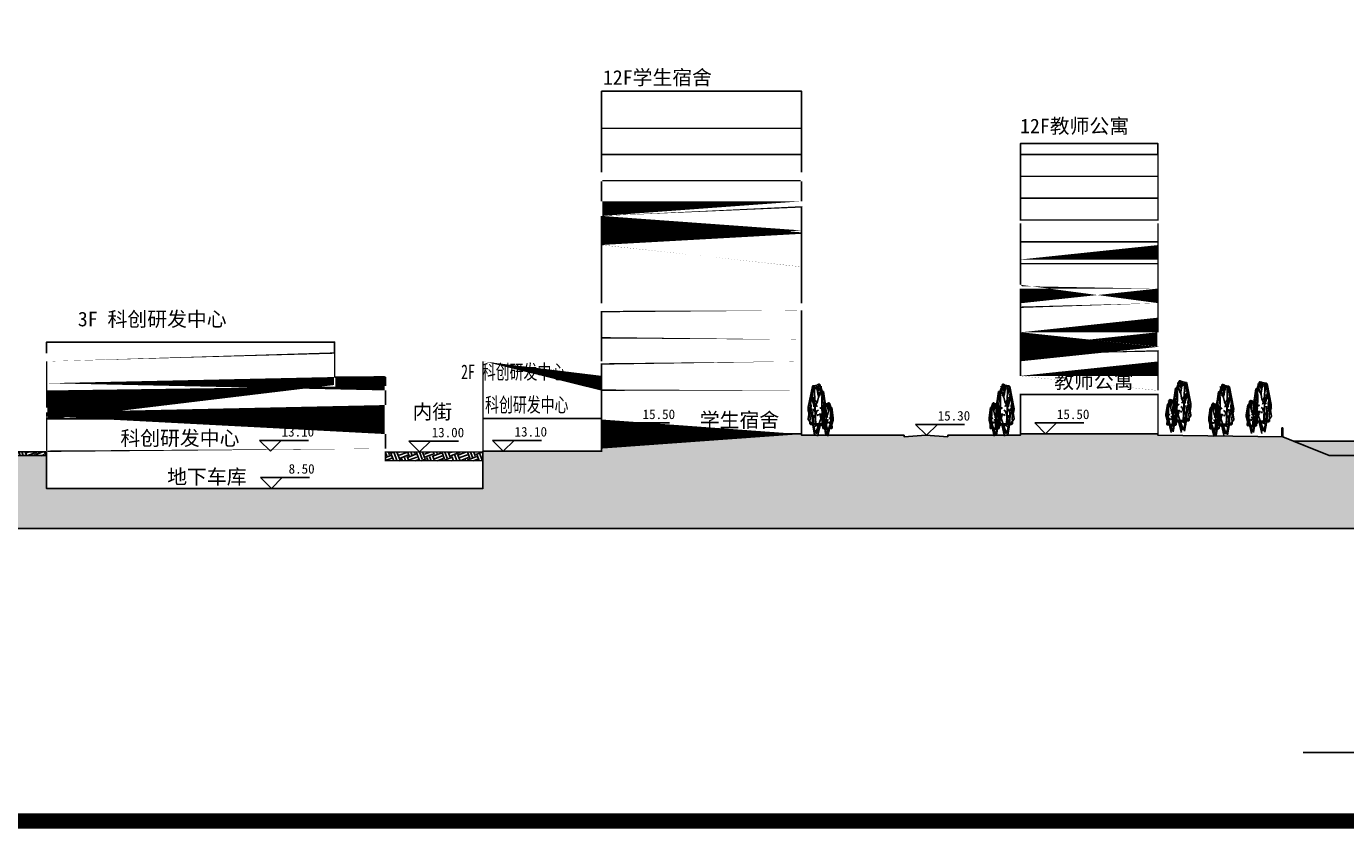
# Model space of a CAD drawing. Header units: millimetres. Extents: x 38389465 to 38395088, y 2473666 to 2480744.
# Tile 187 of 256: x 38390529 to 38390710, y 2479348 to 2479458. Entities that reach past the tile are written whole.
import ezdxf

# ---------------------------------------------------------------- set-up
doc = ezdxf.new("R2010")
doc.units = ezdxf.units.MM
doc.header["$LTSCALE"] = 2
doc.layers.get('0').update_dxf_attribs({"linetype": 'CONTINUOUS', "lineweight": 9})
for name, color, linetype in [('00-图框', 7, 'CONTINUOUS'), ('DIM_ELEV', 3, 'CONTINUOUS'), ('PUB_HATCH', 8, 'CONTINUOUS'), ('PUB_TEXT', 7, 'CONTINUOUS'), ('PUB_TITLE', 4, 'CONTINUOUS'), ('w-树01', 116, 'CONTINUOUS'), ('w-环境-水体', 156, 'CONTINUOUS'), ('建筑', 31, 'CONTINUOUS')]:
    doc.layers.add(name, color=color, linetype=linetype)
doc.styles.add('-黑体', font='simhei.ttf', dxfattribs={"width": 0.8})
doc.styles.add('zz-0', font='arial.ttf')
doc.styles.add('黑体', font='simhei.ttf', dxfattribs={"height": 3.5})

# ---------------------------------------------------------------- blocks, each defined once
blk = doc.blocks.new('A$C69596FC1')
at = {"layer": 'PUB_TITLE'}
blk.add_line((999.9998970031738, 999.9998109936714), (117899.9998965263, 999.9998109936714), dxfattribs=at)
at = {"layer": 'PUB_TITLE', "const_width": 139.9999999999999}
blk.add_lwpolyline([(999.9998970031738, 83099.99981099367), (117899.9998965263, 83099.99981099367), (117899.9998965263, 999.9998109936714), (999.9998970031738, 999.9998109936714), (999.9998970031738, 83099.99981099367)], dxfattribs=at)
blk = doc.blocks.new('A$C4F134FB3')
at = {"linetype": 'Continuous'}
for p, q in [((-0.4777372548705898, 5.255888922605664), (-1.026047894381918, 1.858905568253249)), ((-0.5667966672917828, 5.302585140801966), (-0.998693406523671, 3.100978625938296)), ((-0.2773958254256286, 3.283003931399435), (-0.6010242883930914, 4.300272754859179)), ((-0.5210363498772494, 4.410897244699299), (-0.496761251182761, 4.413742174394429)), ((0, 5.456260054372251), (-0.4932780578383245, 5.374034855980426)), ((-0.261984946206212, 5.302128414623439), (-0.4777372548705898, 5.255888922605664)), ((-0.4777372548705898, 4.993865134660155), (-0.2928067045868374, 4.269446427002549)), ((-0.4716131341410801, 5.051733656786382), (-0.3906961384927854, 5.061216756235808)), ((-0.3328766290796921, 5.005487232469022), (-0.2519596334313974, 5.014970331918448)), ((-0.2928067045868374, 3.406309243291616), (-0.3236284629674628, 5.178823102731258)), ((-0.317461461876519, 5.144226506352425), (-0.2365444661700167, 5.153709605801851)), ((-0.2928067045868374, 4.269446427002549), (-0.2928067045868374, 3.406309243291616)), ((-0.194140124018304, 5.25213483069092), (-0.1132231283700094, 5.261617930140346)), ((-0.178724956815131, 5.051733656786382), (-0.09780796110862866, 5.061216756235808)), ((-0.1356571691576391, 5.289579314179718), (-0.1113820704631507, 5.292424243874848)), ((0.04623263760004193, 4.331099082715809), (-0.1232870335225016, 5.379194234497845)), ((-0.1048268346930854, 5.243332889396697), (-0.080551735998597, 5.246177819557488)), ((-0.08941166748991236, 5.289579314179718), (-0.06513656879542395, 5.292424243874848)), ((-0.08623395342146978, 5.390874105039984), (-0.005316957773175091, 5.40035720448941)), ((-0.05540361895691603, 5.067149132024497), (0.02551337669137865, 5.076632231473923)), ((0.1424443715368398, 5.540293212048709), (-0.04623263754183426, 5.471673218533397)), ((-0.04316616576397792, 5.412903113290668), (-0.01889106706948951, 5.415748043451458)), ((-0.02457328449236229, 5.221303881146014), (0.0563437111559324, 5.23078698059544)), ((-0.01233583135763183, 5.120009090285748), (0.01193926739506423, 5.122854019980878)), ((0.01541087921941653, 4.901386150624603), (0.1232870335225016, 5.440846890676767)), ((0.07705439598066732, 4.176967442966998), (0.01541087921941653, 4.901386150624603)), ((0.02167221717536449, 5.221303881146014), (0.1025892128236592, 5.23078698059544)), ((0.02167221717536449, 5.159641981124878), (0.1025892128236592, 5.169125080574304)), ((0.05250255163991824, 5.452536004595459), (0.1334195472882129, 5.462019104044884)), ((0.05250255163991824, 5.159641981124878), (0.1334195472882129, 5.169125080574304)), ((0.06474000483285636, 4.672960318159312), (0.08901510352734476, 4.675805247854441)), ((0.06791771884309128, 5.236719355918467), (0.1488347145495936, 5.246202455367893)), ((0.07705439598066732, 4.146141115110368), (0.3698611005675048, 4.978451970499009)), ((0.0801551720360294, 4.827115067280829), (0.1044302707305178, 4.829959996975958)), ((0.08333288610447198, 4.866747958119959), (0.1642498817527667, 4.876231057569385)), ((0.09874805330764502, 5.329212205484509), (0.1796650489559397, 5.338695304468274)), ((0.09874805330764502, 5.313796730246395), (0.1796650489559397, 5.323279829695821)), ((0.1141632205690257, 4.990071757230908), (0.1950802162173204, 4.999554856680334)), ((0.1264006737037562, 5.197086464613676), (0.1506757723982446, 5.199931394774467)), ((0.1880613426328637, 5.197086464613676), (0.2123364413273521, 5.199931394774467)), ((0.2188916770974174, 5.320410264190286), (0.2431667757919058, 5.323255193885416)), ((0.2188916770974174, 5.289579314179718), (0.2431667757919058, 5.292424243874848)), ((0.22206939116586, 5.097980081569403), (0.3029863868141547, 5.107463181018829)), ((0.2343068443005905, 4.349235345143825), (0.2585819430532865, 4.352080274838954)), ((0.237484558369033, 4.990071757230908), (0.3184015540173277, 4.999554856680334)), ((0.2528997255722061, 4.604684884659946), (0.3338167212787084, 4.614167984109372)), ((0.308217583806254, 5.286715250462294), (0.2605188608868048, 5.477538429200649)), ((0.2651371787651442, 5.027516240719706), (0.2894122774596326, 5.030361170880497)), ((0.2651371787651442, 4.487974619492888), (0.2894122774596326, 4.490819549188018)), ((0.2959675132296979, 5.320410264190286), (0.3202426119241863, 5.323255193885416)), ((0.2991452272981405, 4.866747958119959), (0.3800622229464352, 4.876231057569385)), ((0.416093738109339, 5.0092782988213), (0.308217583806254, 5.286715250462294)), ((0.3113826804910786, 5.243332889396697), (0.3356577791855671, 5.246177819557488)), ((0.3145603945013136, 4.558438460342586), (0.3954773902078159, 4.567921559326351)), ((0.3299755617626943, 4.681762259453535), (0.410892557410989, 4.691245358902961)), ((0.3453907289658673, 4.681762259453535), (0.426307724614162, 4.691245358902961)), ((0.3916362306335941, 4.74342415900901), (0.4725532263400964, 4.752907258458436)), ((0.4038736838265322, 4.380066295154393), (0.4281487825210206, 4.382911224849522)), ((0.4070513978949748, 4.543022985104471), (0.4879683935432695, 4.552506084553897)), ((0.5153182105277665, 4.731408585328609), (0.416093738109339, 5.0092782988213)), ((0.4192888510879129, 5.274163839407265), (0.4435639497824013, 5.277008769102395)), ((0.4192888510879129, 4.349235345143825), (0.4435639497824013, 4.352080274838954)), ((0.4315046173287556, 4.115314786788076), (0.5195137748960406, 4.6874591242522)), ((0.4378817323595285, 4.774255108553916), (0.5187987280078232, 4.783738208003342)), ((0.4469154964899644, 3.344656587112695), (0.6318460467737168, 4.408164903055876)), ((0.4687120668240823, 4.589269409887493), (0.549629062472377, 4.598752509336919)), ((0.4687120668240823, 4.512192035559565), (0.549629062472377, 4.521675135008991)), ((0.6318460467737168, 4.762667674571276), (0.4931481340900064, 4.793494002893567)), ((0.4995424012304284, 4.650931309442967), (0.5804593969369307, 4.660414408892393)), ((0.4995424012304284, 4.265544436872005), (0.5804593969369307, 4.275027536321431)), ((0.5303727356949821, 4.49677656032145), (0.6112897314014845, 4.506259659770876)), ((0.5580253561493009, 4.534221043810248), (0.5823004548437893, 4.537065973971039)), ((0.588855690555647, 4.426312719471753), (0.6131307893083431, 4.429157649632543)), ((0.6042708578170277, 4.518805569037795), (0.6285459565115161, 4.521650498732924)), ((0.8815642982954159, 3.056006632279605), (0.6318460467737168, 4.762667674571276)), ((-0.8724074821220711, 2.847320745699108), (-0.7914904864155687, 2.856803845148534)), ((-0.724311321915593, 2.558585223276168), (-0.8167765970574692, 2.897674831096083)), ((-0.7705439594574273, 2.62023787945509), (-0.6934895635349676, 3.252177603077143)), ((-0.6934895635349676, 3.252177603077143), (-0.7397222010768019, 3.467961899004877)), ((-0.7336709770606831, 2.908982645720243), (-0.6527539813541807, 2.918465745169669)), ((-0.6874254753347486, 2.847320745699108), (-0.6065084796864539, 2.856803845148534)), ((-0.6472569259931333, 4.192380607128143), (-0.308217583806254, 3.190524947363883)), ((-0.4469154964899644, 3.452548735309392), (-0.6472569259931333, 4.099901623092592)), ((-0.5547916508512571, 2.419866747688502), (-0.462326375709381, 2.913087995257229)), ((-0.4870283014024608, 3.479355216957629), (-0.4061113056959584, 3.488838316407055)), ((-0.4716131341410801, 3.201876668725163), (-0.3906961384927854, 3.211359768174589)), ((-0.459375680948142, 4.102587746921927), (-0.4351005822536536, 4.105432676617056)), ((-0.308217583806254, 3.051806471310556), (-0.4469154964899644, 3.452548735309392)), ((-0.4099524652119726, 4.080558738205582), (-0.3290354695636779, 4.090041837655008)), ((-0.308217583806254, 3.190524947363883), (-0.2773958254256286, 3.283003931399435)), ((-0.2467244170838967, 1.083733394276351), (-0.308217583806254, 3.051806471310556)), ((-0.3020462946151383, 3.818495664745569), (-0.2211292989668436, 3.827978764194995)), ((-0.2773958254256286, 3.144285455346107), (-0.01541087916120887, 3.68374619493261)), ((-0.1918850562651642, 1.103940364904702), (-0.2773958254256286, 3.144285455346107)), ((-0.2403856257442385, 3.756833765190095), (-0.1594686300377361, 3.766316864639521)), ((-0.2095552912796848, 3.263538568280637), (-0.1286382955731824, 3.273021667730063)), ((-0.1633097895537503, 3.618094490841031), (-0.08239279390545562, 3.627577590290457)), ((-0.1170642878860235, 3.186461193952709), (-0.03614729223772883, 3.195944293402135)), ((-0.01541087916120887, 3.68374619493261), (0.07705439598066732, 4.176967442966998)), ((0.2528997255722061, 2.986060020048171), (0.3338167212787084, 2.995543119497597)), ((0.3145603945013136, 2.970644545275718), (0.3954773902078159, 2.980127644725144)), ((0.4224665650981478, 3.047721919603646), (0.5033835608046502, 3.057205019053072)), ((0.4315046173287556, 3.313830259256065), (0.4315046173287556, 4.115314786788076)), ((0.4777372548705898, 2.250321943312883), (0.4469154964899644, 3.344656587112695)), ((0.462326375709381, 2.666477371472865), (0.7551330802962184, 3.776225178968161)), ((0.4809495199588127, 2.977258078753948), (0.5052246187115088, 2.980103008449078)), ((0.4995424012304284, 2.893567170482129), (0.5804593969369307, 2.903050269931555)), ((0.5236309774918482, 2.264373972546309), (0.8011039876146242, 3.019732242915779)), ((0.5303727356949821, 4.173051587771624), (0.6112897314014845, 4.182534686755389)), ((0.5580253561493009, 3.131412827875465), (0.5823004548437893, 3.134257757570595)), ((0.5708359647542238, 4.145464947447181), (0.7056976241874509, 4.161270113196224)), ((0.5766182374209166, 3.988065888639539), (0.6575352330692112, 3.997548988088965)), ((0.5862511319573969, 3.867986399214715), (0.7211127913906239, 3.883791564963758)), ((0.588855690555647, 2.90018070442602), (0.6131307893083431, 2.90302563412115)), ((0.6042708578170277, 3.902186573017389), (0.6285459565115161, 3.905031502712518)), ((0.6042708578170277, 3.593877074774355), (0.6285459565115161, 3.596722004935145)), ((0.6042708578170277, 3.131412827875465), (0.6285459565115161, 3.134257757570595)), ((0.6161219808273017, 3.18930246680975), (0.8165191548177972, 3.48219649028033)), ((0.6170814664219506, 3.991310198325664), (0.7519431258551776, 4.007115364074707)), ((0.6505163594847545, 3.794278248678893), (0.6747914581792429, 3.797123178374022)), ((0.6536940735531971, 3.063137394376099), (0.7346110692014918, 3.072620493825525)), ((0.6623674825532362, 2.634345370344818), (0.847349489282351, 2.911823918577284)), ((0.6659315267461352, 2.90018070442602), (0.6902066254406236, 2.90302563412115)), ((0.6777826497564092, 3.405119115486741), (0.7856888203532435, 3.574689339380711)), ((0.6813466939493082, 3.270152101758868), (0.7056217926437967, 3.272997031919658)), ((0.708612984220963, 2.865577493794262), (0.8165191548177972, 3.297210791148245)), ((0.7430073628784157, 3.146828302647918), (0.7672824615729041, 3.149673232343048)), ((0.7616002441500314, 2.878151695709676), (0.842517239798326, 2.887634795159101)), ((0.7738376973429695, 3.670954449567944), (0.7981127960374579, 3.673799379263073)), ((0.7892528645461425, 3.378060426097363), (0.8135279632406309, 3.380905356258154)), ((0.7892528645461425, 3.115997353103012), (0.8135279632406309, 3.118842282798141)), ((0.835498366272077, 3.347229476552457), (0.8597734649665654, 3.350074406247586)), ((-1.032341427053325, 2.650163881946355), (-0.8974797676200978, 2.665969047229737)), ((-1.006675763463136, 1.787355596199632), (-0.3852719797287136, 1.032681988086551)), ((-0.9989855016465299, 2.755966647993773), (-0.9246527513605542, 2.373627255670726)), ((-0.9398504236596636, 2.557671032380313), (-0.8049887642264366, 2.573476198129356)), ((-0.9398504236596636, 2.418931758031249), (-0.8049887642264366, 2.434736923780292)), ((-0.9246527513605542, 2.373627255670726), (-0.8013657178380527, 2.00371131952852)), ((-0.9090200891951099, 2.311023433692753), (-0.7741584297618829, 2.326828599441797)), ((-0.7551330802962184, 2.573998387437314), (-0.8938309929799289, 2.712716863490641)), ((-0.8321874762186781, 1.464250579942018), (-0.8406590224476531, 1.354104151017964)), ((-0.8013657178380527, 2.00371131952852), (-0.8321874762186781, 1.464250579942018)), ((-0.6010242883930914, 2.311974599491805), (-0.7705439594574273, 2.62023787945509)), ((-0.7548684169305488, 2.680994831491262), (-0.6200067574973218, 2.696799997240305)), ((-0.5393807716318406, 2.404453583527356), (-0.724311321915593, 2.558585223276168)), ((-0.6623774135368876, 2.218530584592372), (-0.5275157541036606, 2.234335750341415)), ((-0.6623774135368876, 2.064375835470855), (-0.5275157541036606, 2.080181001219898)), ((-0.5393807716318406, 1.248466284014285), (-0.6010242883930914, 2.311974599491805)), ((-0.4006828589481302, 1.248466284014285), (-0.5547916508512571, 2.389040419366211)), ((-0.4928105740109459, 2.12603773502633), (-0.3579489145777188, 2.141842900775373)), ((-0.4619802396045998, 2.002713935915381), (-0.3271185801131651, 2.018519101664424)), ((-0.2866311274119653, 1.706575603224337), (-0.2057141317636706, 1.716058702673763)), ((-0.2008818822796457, 2.341451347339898), (-0.07756054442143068, 2.696007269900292)), ((-0.1078761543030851, 0.5548739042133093), (0.4777372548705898, 2.250321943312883)), ((-0.07756054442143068, 2.696007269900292), (0.07659112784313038, 2.788500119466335)), ((-0.04577072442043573, 2.218530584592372), (0.08909093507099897, 2.234335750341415)), ((0.1546264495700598, 2.2956079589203), (0.2894881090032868, 2.311413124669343)), ((0.2317022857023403, 2.172284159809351), (0.3665639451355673, 2.188089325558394)), ((0.262532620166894, 2.033544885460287), (0.3973942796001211, 2.049350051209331)), ((0.2933629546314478, 2.2956079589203), (0.4282246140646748, 2.311413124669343)), ((0.2991452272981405, 1.737406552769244), (0.3800622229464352, 1.74688965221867)), ((0.3299755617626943, 1.829899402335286), (0.410892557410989, 1.839382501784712)), ((0.3704387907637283, 2.218530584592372), (0.5053004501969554, 2.234335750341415)), ((0.385853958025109, 1.925636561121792), (0.520715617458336, 1.941441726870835)), ((0.4320994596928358, 2.064375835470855), (0.5669611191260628, 2.080181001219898)), ((0.4378817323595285, 1.72199107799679), (0.5187987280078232, 1.731474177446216)), ((0.4469154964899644, 1.217639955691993), (0.857639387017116, 2.682772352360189)), ((0.4629297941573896, 2.12603773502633), (0.5977914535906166, 2.141842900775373)), ((0.5303727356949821, 1.598667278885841), (0.6112897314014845, 1.608150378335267)), ((0.5580253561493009, 1.728604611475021), (0.5823004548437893, 1.731449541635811)), ((0.573440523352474, 1.759435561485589), (0.5977156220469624, 1.762280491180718)), ((0.6691092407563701, 2.616088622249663), (0.7500262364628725, 2.625571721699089)), ((0.703932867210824, 1.367705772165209), (0.6780786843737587, 1.988298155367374)), ((0.696761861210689, 2.499378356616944), (0.7210369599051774, 2.502223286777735)), ((0.7153547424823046, 2.708581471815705), (0.7962717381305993, 2.718064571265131)), ((0.835498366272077, 2.715195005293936), (0.8597734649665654, 2.718039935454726)), ((-0.7573372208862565, 1.257431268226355), (-0.6318460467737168, 1.248466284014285)), ((-0.6318460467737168, 1.248466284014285), (-0.416093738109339, 1.248466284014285)), ((-0.5239698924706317, 1.155987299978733), (-0.3390393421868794, 0.154131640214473)), ((-0.3934739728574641, 1.066465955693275), (-0.4662560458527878, 0.848087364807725)), ((-0.3852719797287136, 1.017268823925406), (-0.4580540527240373, 0.798890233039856)), ((-0.3770699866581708, 0.9885704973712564), (-0.4498520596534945, 0.7701919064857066)), ((-0.3852719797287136, 0.8631371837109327), (-0.4292854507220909, 0.6430372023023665)), ((-0.416093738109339, 1.248466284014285), (-0.308217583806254, 1.32553210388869)), ((-0.3401610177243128, 0.8163805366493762), (-0.4129430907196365, 0.5980019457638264)), ((-0.3319590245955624, 0.7548841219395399), (-0.4047410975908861, 0.5365055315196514)), ((-0.3237570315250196, 0.6974874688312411), (-0.3965391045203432, 0.4791088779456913)), ((-0.3852719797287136, 1.032681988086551), (-0.09246527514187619, 1.140574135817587)), ((-0.3698611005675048, 1.048095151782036), (-0.3236284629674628, 0.6165265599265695)), ((-0.2465740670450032, 0.2928501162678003), (-0.3698611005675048, 0.5702870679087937)), ((-0.3686016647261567, 0.6094691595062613), (-0.2168647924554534, 0.3388849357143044)), ((-0.3390393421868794, 0.6165265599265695), (-0.154108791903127, 0.3853291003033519)), ((-0.308217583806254, 1.32553210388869), (-0.1078761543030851, 1.310118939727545)), ((-0.2773958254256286, 0.6011133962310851), (-0.2003414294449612, 0.5394607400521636)), ((0.01541087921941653, 0.3390896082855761), (-0.2465740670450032, 0.2928501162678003)), ((-0.2168647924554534, 0.3388849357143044), (-0.06512792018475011, 0.3675832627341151)), ((-0.2003414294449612, 0.5394607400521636), (-0.1078761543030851, 0.5548739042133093)), ((-0.154108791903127, 0.3853291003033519), (-0.06164351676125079, 0.4315685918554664)), ((-0.1078761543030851, 1.310118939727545), (0.1078761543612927, 1.310118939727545)), ((-0.09246527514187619, 1.140574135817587), (0.261984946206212, 1.356358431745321)), ((-0.06512792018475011, 0.3675832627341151), (-0.02001695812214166, 0.3921818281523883)), ((-0.06164351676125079, 0.4315685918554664), (0.0308217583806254, 0.9556161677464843)), ((-0.02001695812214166, 0.3921818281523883), (0.0291950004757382, 0.9333502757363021)), ((0.2928067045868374, 1.233053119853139), (0, 0)), ((0.01279101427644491, 0.7775593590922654), (0.1403761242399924, 0.5911449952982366)), ((0.06164351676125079, 1.00185565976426), (0.01541087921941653, 0.3390896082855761)), ((0.0332959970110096, 0.8308562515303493), (0.1550540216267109, 0.6529558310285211)), ((0.0538009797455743, 0.9702481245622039), (0.1849101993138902, 0.7786846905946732)), ((0.0579019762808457, 1.015345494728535), (0.1939170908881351, 0.8166140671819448)), ((0.0579019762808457, 0.929250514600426), (0.178738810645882, 0.7526960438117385)), ((0.0784069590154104, 1.03994406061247), (0.2035355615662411, 0.8571188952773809)), ((0.1071139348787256, 1.150637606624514), (0.2304450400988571, 0.9704387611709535)), ((0.1078761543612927, 1.310118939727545), (0.1078761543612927, 1.310118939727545)), ((0.1078761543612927, 1.310118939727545), (0.4469154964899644, 1.217639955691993)), ((0.1153159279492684, 1.175236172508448), (0.2368944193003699, 0.9975980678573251)), ((0.1276189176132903, 1.208034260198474), (0.2342448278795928, 1.052243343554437)), ((0.1358209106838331, 1.21213402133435), (0.2424468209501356, 1.056343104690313)), ((0.1399219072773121, 1.175236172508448), (0.2465478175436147, 1.019445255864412)), ((0.1522248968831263, 1.261331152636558), (0.2615799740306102, 1.101552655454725)), ((0.261984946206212, 1.356358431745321), (0.5928902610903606, 1.27647289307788))]:
    blk.add_line(p, q, dxfattribs=at)
for centre, radius, start, end in [((-0.4784800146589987, 5.285259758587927), 0.09, 99.4637027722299, 168.9010271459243), ((-0.5083759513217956, 4.409090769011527), 0.01294971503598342, 20.37547237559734, 172.3051463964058), ((-0.4294118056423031, 5.045712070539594), 0.04316571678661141, 20.37547237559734, 172.3051463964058), ((-0.2906753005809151, 4.999465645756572), 0.04316571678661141, 20.37547237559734, 172.3051463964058), ((-0.275260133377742, 5.138204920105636), 0.04316571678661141, 20.37547237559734, 172.3051463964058), ((-0.1519387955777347, 5.246113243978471), 0.04316571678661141, 20.37547237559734, 172.3051463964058), ((-0.136523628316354, 5.045712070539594), 0.04316571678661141, 20.37547237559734, 172.3051463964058), ((-0.1229967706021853, 5.287772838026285), 0.01294971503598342, 20.37547237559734, 172.3051463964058), ((-0.09216643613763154, 5.241526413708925), 0.01294971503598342, 20.37547237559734, 172.3051463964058), ((-0.0767512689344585, 5.287772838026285), 0.01294971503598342, 20.37547237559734, 172.3051463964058), ((-0.04403262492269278, 5.384852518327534), 0.04316571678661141, 20.37547237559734, 172.3051463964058), ((-0.01320229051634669, 5.061127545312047), 0.04316571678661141, 20.37547237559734, 172.3051463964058), ((-0.03050576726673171, 5.411096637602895), 0.01294971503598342, 20.37547237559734, 172.3051463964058), ((0.01762804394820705, 5.215282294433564), 0.04316571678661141, 20.37547237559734, 172.3051463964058), ((0.0003245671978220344, 5.118202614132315), 0.01294971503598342, 20.37547237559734, 172.3051463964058), ((0.0638735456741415, 5.215282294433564), 0.04316571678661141, 20.37547237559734, 172.3051463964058), ((0.0638735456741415, 5.153620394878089), 0.04316571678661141, 20.37547237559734, 172.3051463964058), ((0.09470388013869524, 5.446514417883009), 0.04316571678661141, 20.37547237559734, 172.3051463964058), ((0.09470388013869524, 5.153620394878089), 0.04316571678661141, 20.37547237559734, 172.3051463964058), ((0.07740040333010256, 4.671153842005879), 0.01294971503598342, 20.37547237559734, 172.3051463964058), ((0.1101190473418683, 5.230697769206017), 0.04316571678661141, 20.37547237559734, 172.3051463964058), ((0.09281557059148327, 4.825308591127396), 0.01294971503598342, 20.37547237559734, 172.3051463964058), ((0.1255342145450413, 4.860726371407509), 0.04316571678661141, 20.37547237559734, 172.3051463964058), ((0.140949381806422, 5.32319061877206), 0.04316571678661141, 20.37547237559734, 172.3051463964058), ((0.140949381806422, 5.307775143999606), 0.04316571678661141, 20.37547237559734, 172.3051463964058), ((0.1563645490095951, 4.984050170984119), 0.04316571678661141, 20.37547237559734, 172.3051463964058), ((0.1390610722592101, 5.195279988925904), 0.01294971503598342, 20.37547237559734, 172.3051463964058), ((0.1732052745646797, 5.455713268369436), 0.09, 14.03425445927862, 109.9858356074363), ((0.2007217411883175, 5.195279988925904), 0.01294971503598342, 20.37547237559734, 172.3051463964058), ((0.2315520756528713, 5.318603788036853), 0.01294971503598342, 20.37547237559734, 172.3051463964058), ((0.2315520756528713, 5.287772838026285), 0.01294971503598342, 20.37547237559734, 172.3051463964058), ((0.2642707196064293, 5.091958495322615), 0.04316571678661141, 20.37547237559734, 172.3051463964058), ((0.2469672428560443, 4.347428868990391), 0.01294971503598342, 20.37547237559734, 172.3051463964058), ((0.27968588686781, 4.984050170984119), 0.04316571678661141, 20.37547237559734, 172.3051463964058), ((0.2951010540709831, 4.598663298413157), 0.04316571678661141, 20.37547237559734, 172.3051463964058), ((0.2777975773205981, 5.025709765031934), 0.01294971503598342, 20.37547237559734, 172.3051463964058), ((0.2777975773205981, 4.486168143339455), 0.01294971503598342, 20.37547237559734, 172.3051463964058), ((0.3086279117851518, 5.318603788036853), 0.01294971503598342, 20.37547237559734, 172.3051463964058), ((0.3413465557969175, 4.860726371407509), 0.04316571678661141, 20.37547237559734, 172.3051463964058), ((0.3240430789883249, 5.241526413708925), 0.01294971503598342, 20.37547237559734, 172.3051463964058), ((0.3567617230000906, 4.552416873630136), 0.04316571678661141, 20.37547237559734, 172.3051463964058), ((0.3721768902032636, 4.675740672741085), 0.04316571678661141, 20.37547237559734, 172.3051463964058), ((0.3875920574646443, 4.675740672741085), 0.04316571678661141, 20.37547237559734, 172.3051463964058), ((0.4338375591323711, 4.73740257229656), 0.04316571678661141, 20.37547237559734, 172.3051463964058), ((0.4165340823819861, 4.378259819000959), 0.01294971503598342, 20.37547237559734, 172.3051463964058), ((0.4492527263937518, 4.537001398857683), 0.04316571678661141, 20.37547237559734, 172.3051463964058), ((0.4319492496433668, 5.272357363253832), 0.01294971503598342, 20.37547237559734, 172.3051463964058), ((0.4319492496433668, 4.347428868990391), 0.01294971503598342, 20.37547237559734, 172.3051463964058), ((0.4800830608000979, 4.768233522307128), 0.04316571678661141, 20.37547237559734, 172.3051463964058), ((0.5109133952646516, 4.583247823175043), 0.04316571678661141, 20.37547237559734, 172.3051463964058), ((0.5109133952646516, 4.506170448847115), 0.04316571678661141, 20.37547237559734, 172.3051463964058), ((0.5417437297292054, 4.644909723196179), 0.04316571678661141, 20.37547237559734, 172.3051463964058), ((0.5417437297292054, 4.259522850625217), 0.04316571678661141, 20.37547237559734, 172.3051463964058), ((0.4305600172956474, 4.701142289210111), 0.09, 351.2551151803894, 19.65113511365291), ((0.5725740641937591, 4.490754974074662), 0.04316571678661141, 20.37547237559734, 172.3051463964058), ((0.5706857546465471, 4.532414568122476), 0.01294971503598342, 20.37547237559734, 172.3051463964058), ((0.6015160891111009, 4.424506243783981), 0.01294971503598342, 20.37547237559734, 172.3051463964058), ((0.6169312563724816, 4.516999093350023), 0.01294971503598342, 20.37547237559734, 172.3051463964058), ((-0.11552688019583, 2.927724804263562), 0.9, 168.9010271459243, 191.0019515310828), ((-0.8302061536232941, 2.841299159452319), 0.04316571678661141, 20.37547237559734, 172.3051463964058), ((-0.6914696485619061, 2.902961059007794), 0.04316571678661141, 20.37547237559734, 172.3051463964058), ((-0.6452241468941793, 2.841299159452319), 0.04316571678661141, 20.37547237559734, 172.3051463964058), ((-0.4448269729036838, 3.473333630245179), 0.04316571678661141, 20.37547237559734, 172.3051463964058), ((-0.4294118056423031, 3.195855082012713), 0.04316571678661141, 20.37547237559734, 172.3051463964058), ((-0.4467152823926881, 4.100781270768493), 0.01294971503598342, 20.37547237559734, 172.3051463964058), ((-0.3677511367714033, 4.074537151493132), 0.04316571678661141, 20.37547237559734, 172.3051463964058), ((-0.259844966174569, 3.812474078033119), 0.04316571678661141, 20.37547237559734, 172.3051463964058), ((-0.1981842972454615, 3.750812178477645), 0.04316571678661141, 20.37547237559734, 172.3051463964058), ((-0.1673539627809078, 3.257516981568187), 0.04316571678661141, 20.37547237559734, 172.3051463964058), ((-0.121108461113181, 3.612072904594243), 0.04316571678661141, 20.37547237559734, 172.3051463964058), ((-0.07486295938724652, 3.18043960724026), 0.04316571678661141, 20.37547237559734, 172.3051463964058), ((0.2951010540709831, 2.980038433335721), 0.04316571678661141, 20.37547237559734, 172.3051463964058), ((0.3567617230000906, 2.964622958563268), 0.04316571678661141, 20.37547237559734, 172.3051463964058), ((0.4646678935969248, 3.041700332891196), 0.04316571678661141, 20.37547237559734, 172.3051463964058), ((0.4936099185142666, 2.975451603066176), 0.01294971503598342, 20.37547237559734, 172.3051463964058), ((0.5417437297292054, 2.88754558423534), 0.04316571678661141, 20.37547237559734, 172.3051463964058), ((0.5725740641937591, 4.167030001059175), 0.04316571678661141, 20.37547237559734, 172.3051463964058), ((0.5706857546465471, 3.129606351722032), 0.01294971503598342, 20.37547237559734, 172.3051463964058), ((0.6411715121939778, 4.135428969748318), 0.07194286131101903, 20.37547237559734, 172.3051463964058), ((0.6188195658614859, 3.982044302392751), 0.04316571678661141, 20.37547237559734, 172.3051463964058), ((0.6565866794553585, 3.857950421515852), 0.07194286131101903, 20.37547237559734, 172.3051463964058), ((0.6015160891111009, 2.898374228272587), 0.01294971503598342, 20.37547237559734, 172.3051463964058), ((0.6169312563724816, 3.900380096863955), 0.01294971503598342, 20.37547237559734, 172.3051463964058), ((0.6169312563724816, 3.592070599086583), 0.01294971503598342, 20.37547237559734, 172.3051463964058), ((0.6169312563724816, 3.129606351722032), 0.01294971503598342, 20.37547237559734, 172.3051463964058), ((0.6874170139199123, 3.981274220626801), 0.07194286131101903, 20.37547237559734, 172.3051463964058), ((0.6631767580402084, 3.79247177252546), 0.01294971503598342, 20.37547237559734, 172.3051463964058), ((0.6958954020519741, 3.057115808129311), 0.04316571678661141, 20.37547237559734, 172.3051463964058), ((0.6785919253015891, 2.898374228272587), 0.01294971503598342, 20.37547237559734, 172.3051463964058), ((0.6940070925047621, 3.268345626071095), 0.01294971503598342, 20.37547237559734, 172.3051463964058), ((0.7556677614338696, 3.145021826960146), 0.01294971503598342, 20.37547237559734, 172.3051463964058), ((0.8038015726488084, 2.872130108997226), 0.04316571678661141, 20.37547237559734, 172.3051463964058), ((0.7864980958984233, 3.66914797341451), 0.01294971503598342, 20.37547237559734, 172.3051463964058), ((0.8019132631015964, 3.376253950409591), 0.01294971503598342, 20.37547237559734, 172.3051463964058), ((0.8019132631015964, 3.114190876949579), 0.01294971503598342, 20.37547237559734, 172.3051463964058), ((0.8481587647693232, 3.345423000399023), 0.01294971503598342, 20.37547237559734, 172.3051463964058), ((-0.008953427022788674, 2.925706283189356), 0.9, 344.3400998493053, 8.324440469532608), ((-0.9620058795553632, 2.640127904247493), 0.07194286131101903, 20.37547237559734, 172.3051463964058), ((-0.9371978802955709, 1.844564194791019), 0.09, 170.8308983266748, 219.4682847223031), ((-0.8695148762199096, 2.54763505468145), 0.07194286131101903, 20.37547237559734, 172.3051463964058), ((-0.8695148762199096, 2.408895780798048), 0.07194286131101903, 20.37547237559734, 172.3051463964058), ((-0.8386845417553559, 2.300987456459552), 0.07194286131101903, 20.37547237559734, 172.3051463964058), ((-0.6845328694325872, 2.670958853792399), 0.07194286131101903, 20.37547237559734, 172.3051463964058), ((-0.5920418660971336, 2.20849460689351), 0.07194286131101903, 20.37547237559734, 172.3051463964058), ((-0.5920418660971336, 2.054339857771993), 0.07194286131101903, 20.37547237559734, 172.3051463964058), ((-0.4224750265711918, 2.116001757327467), 0.07194286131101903, 20.37547237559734, 172.3051463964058), ((-0.3916446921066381, 1.992677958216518), 0.07194286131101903, 20.37547237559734, 172.3051463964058), ((-0.2444297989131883, 1.700554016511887), 0.04316571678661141, 20.37547237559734, 172.3051463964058), ((0.02456482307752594, 2.20849460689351), 0.07194286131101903, 20.37547237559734, 172.3051463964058), ((0.2249619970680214, 2.285571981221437), 0.07194286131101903, 20.37547237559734, 172.3051463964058), ((0.302037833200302, 2.162248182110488), 0.07194286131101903, 20.37547237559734, 172.3051463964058), ((0.3328681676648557, 2.023508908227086), 0.07194286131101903, 20.37547237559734, 172.3051463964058), ((0.3636985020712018, 2.285571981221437), 0.07194286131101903, 20.37547237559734, 172.3051463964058), ((0.3413465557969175, 1.731384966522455), 0.04316571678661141, 20.37547237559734, 172.3051463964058), ((0.3721768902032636, 1.823877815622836), 0.04316571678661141, 20.37547237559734, 172.3051463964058), ((0.44077433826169, 2.20849460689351), 0.07194286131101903, 20.37547237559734, 172.3051463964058), ((0.456189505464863, 1.91560058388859), 0.07194286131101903, 20.37547237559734, 172.3051463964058), ((0.5024350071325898, 2.054339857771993), 0.07194286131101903, 20.37547237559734, 172.3051463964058), ((0.4800830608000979, 1.715969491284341), 0.04316571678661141, 20.37547237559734, 172.3051463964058), ((0.5332653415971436, 2.116001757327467), 0.07194286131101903, 20.37547237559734, 172.3051463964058), ((0.5725740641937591, 1.592645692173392), 0.04316571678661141, 20.37547237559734, 172.3051463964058), ((0.5706857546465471, 1.726798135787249), 0.01294971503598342, 20.37547237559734, 172.3051463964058), ((0.5861009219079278, 1.757629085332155), 0.01294971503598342, 20.37547237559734, 172.3051463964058), ((0.7113105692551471, 2.610067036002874), 0.04316571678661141, 20.37547237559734, 172.3051463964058), ((0.7094222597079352, 2.497571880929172), 0.01294971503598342, 20.37547237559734, 172.3051463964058), ((0.7575560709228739, 2.702559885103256), 0.04316571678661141, 20.37547237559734, 172.3051463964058), ((0.8481587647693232, 2.713388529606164), 0.01294971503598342, 20.37547237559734, 172.3051463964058), ((-0.7509240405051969, 1.347202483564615), 0.09, 175.6019497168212, 265.9137787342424), ((0.6140108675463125, 1.363959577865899), 0.09, 256.427631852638, 2.385599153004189)]:
    blk.add_arc(centre, radius, start, end, dxfattribs=at)
at = {"style": 'zz-0'}
for tag in ['YSIZE', 'XSIZE']:
    blk.add_attdef(tag, (-0.1700515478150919, 0.09079201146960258), '', height=0.0005, dxfattribs=at)
blk = doc.blocks.new('sdf1231')
at = {"layer": 'PUB_HATCH', "linetype": 'Continuous'}
h = blk.add_hatch(dxfattribs=at)
h.set_pattern_fill('土壤', color=256, scale=0.2922416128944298, angle=90.92004339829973)
h.set_pattern_definition([(21.03751574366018, (-142.3973007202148, -754.525488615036), (0.6294516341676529, 1.416266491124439), [1.095906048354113, -1.095906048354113]), (21.03751574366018, (-142.5448285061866, -754.1419164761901), (0.6294516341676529, 1.416266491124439), [1.095906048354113, -1.095906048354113]), (21.03751574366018, (-142.692356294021, -753.7583443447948), (0.6294516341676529, 1.416266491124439), [1.095906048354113, -1.095906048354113]), (111.0375157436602, (-142.6136748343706, -753.5813110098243), (-1.416266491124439, 0.6294516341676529), [1.095906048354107, -1.095906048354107]), (111.0375157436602, (-142.2301026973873, -753.4337832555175), (-1.416266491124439, 0.6294516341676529), [1.095906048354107, -1.095906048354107]), (111.0375157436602, (-141.8465305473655, -753.2862554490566), (-1.416266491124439, 0.6294516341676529), [1.095906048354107, -1.095906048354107])])
h.paths.add_polyline_path([(511.0244188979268, -30.94898907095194), (502.5223601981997, -20.94894704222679), (310.2752661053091, -20.94894702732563), (310.2752661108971, -20.44894701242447), (306.8985055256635, -20.44894701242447), (306.8985055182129, -20.6489470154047), (297.2076650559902, -20.64894700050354), (297.2076650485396, -20.44894703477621), (294.0068390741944, -20.44894703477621), (289.293103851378, -23.44894075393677), (179.6532702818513, -23.44905493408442), (173.2499828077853, -20.84894695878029), (156.0952289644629, -20.64894700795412), (156.0952289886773, -20.44894701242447), (137.1963110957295, -20.44894703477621), (137.1952289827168, -20.64894700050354), (127.1952140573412, -20.64893192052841), (127.1952119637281, -20.84893595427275), (124.1952122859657, -20.64891384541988), (121.1952096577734, -20.8488917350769), (121.195211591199, -20.64892285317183), (107.0948029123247, -20.64894699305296), (107.0948029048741, -20.44894698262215), (79.59466698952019, -20.44894695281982), (79.59466699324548, -22.84909571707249), (63.29458888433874, -22.84909568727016), (63.29456038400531, -27.94921464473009), (3.291009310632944, -27.94824980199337), (3.291009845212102, -23.44873252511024), (-14.00057931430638, -23.44852528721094), (-14.0005793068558, -23.64849048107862), (-17.00069433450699, -23.44846836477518), (-20.00081230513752, -23.64844623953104), (-20.0008135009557, -23.44842879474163), (-26.88294161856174, -23.4483180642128), (-29.23092202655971, -23.75091802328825), (-38.14844669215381, -23.75091801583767), (-38.14844670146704, -23.95091799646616), (-81.49214511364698, -23.950917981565), (-81.49214511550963, -23.75091798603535), (-101.2110972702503, -23.75091800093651), (-101.1422718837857, -33.45130140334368), (549.9319062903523, -33.45130140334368), (549.9318908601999, -27.94947615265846), (544.6556443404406, -27.94942194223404), (541.7667808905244, -30.94910503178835)])
h = blk.add_hatch(dxfattribs=at)
h.set_pattern_fill('土壤', color=256, scale=0.2922416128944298, angle=90.92004339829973)
h.set_pattern_definition([(21.03692704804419, (10.08751261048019, 4.579887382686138), (0.6294661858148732, 1.416260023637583), [1.095906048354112, -1.095906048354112]), (21.03692704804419, (9.93998876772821, 4.9634610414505), (0.6294661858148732, 1.416260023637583), [1.095906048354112, -1.095906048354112]), (21.03692704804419, (9.792464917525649, 5.347034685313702), (0.6294661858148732, 1.416260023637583), [1.095906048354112, -1.095906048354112]), (111.0369270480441, (9.871148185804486, 5.524067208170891), (-1.416260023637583, 0.6294661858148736), [1.095906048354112, -1.095906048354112]), (111.0369270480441, (10.25472185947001, 5.671591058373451), (-1.416260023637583, 0.6294661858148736), [1.095906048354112, -1.095906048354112]), (111.0369270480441, (10.63829552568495, 5.81911489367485), (-1.416260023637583, 0.6294661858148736), [1.095906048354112, -1.095906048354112])])
h.paths.add_polyline_path([(3.291011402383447, -22.94870463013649), (-7.938173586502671, -22.94864290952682), (-11.00015649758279, -23.04890190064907), (-14.0005793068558, -23.4487304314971), (3.291009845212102, -23.44873252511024)])
h = blk.add_hatch(dxfattribs=at)
h.set_pattern_fill('土壤', color=256, scale=0.2922416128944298, angle=90.92004339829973)
h.set_pattern_definition([(21.03692704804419, (12.08210941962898, 4.080092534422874), (0.6294661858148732, 1.416260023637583), [1.095906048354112, -1.095906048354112]), (21.03692704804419, (11.934585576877, 4.463666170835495), (0.6294661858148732, 1.416260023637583), [1.095906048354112, -1.095906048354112]), (21.03692704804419, (11.78706172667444, 4.84723985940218), (0.6294661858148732, 1.416260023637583), [1.095906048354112, -1.095906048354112]), (111.0369270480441, (11.86574500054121, 5.024272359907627), (-1.416260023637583, 0.6294661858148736), [1.095906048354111, -1.095906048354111]), (111.0369270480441, (12.24931866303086, 5.171796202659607), (-1.416260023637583, 0.6294661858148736), [1.095906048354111, -1.095906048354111]), (111.0369270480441, (12.63289232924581, 5.319320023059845), (-1.416260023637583, 0.6294661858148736), [1.095906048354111, -1.095906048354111])])
h.paths.add_polyline_path([(63.29456429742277, -22.94897419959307), (63.2945519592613, -24.1489742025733), (49.89446461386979, -24.14873217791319), (49.89458888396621, -22.9488099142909)])
at = {"layer": 'w-环境-水体', "linetype": 'ByBlock'}
h = blk.add_hatch(dxfattribs=at)
h.set_pattern_fill('水', color=256, scale=0.3, angle=69.88252765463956)
h.set_pattern_definition([(359.9994113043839, (10.08751260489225, 3.080092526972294), (0.6000061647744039, 0.5999938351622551), [0.2400000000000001, -0.9600000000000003]), (44.99941130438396, (10.5675138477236, 3.20008759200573), (1.232961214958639e-05, 1.19999999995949), [0.3394104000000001, -0.5091168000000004, 0.3394116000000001, -0.5091174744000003]), (134.999411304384, (11.04751383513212, 3.200082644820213), (-1.199999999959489, 1.232961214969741e-05), [0.3394103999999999, -0.5091167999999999, 0.3394115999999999, -0.5091174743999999]), (26.56446250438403, (10.32751260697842, 3.080090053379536), (1.199999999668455, -1.232859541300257e-05), [0.2683199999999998, -2.414961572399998]), (26.56446250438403, (10.92751877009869, 3.680083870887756), (1.199999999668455, -1.232859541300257e-05), [0.2683199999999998, -2.414961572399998]), (333.434360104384, (11.04751383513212, 3.200082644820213), (1.199999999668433, -1.233062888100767e-05), [0.26832, -2.4149615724]), (333.434360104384, (10.44752001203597, 3.800088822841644), (1.199999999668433, -1.233062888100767e-05), [0.26832, -2.4149615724])])
h.paths.add_polyline_path([(289.293103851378, -23.44894075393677), (179.6532702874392, -23.44905496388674), (174.7277071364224, -21.44898918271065), (292.4355245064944, -21.44898916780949)])
at = {"layer": 'DIM_ELEV', "linetype": 'Continuous'}
for p, q in [((83.69516241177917, -20.44908032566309), (82.19516241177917, -18.94908032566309)), ((82.19516241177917, -18.94908032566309), (88.94294722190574, -18.94908032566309)), ((83.69516241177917, -20.44908032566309), (85.19516241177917, -18.94908032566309)), ((124.2672735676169, -20.64895679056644), (122.7672735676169, -19.14895679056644)), ((122.7672735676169, -19.14895679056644), (129.5150583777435, -19.14895679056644)), ((124.2672735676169, -20.64895679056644), (125.7672735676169, -19.14895679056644)), ((140.6552367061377, -20.44908028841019), (139.1552367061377, -18.94908028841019)), ((139.1552367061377, -18.94908028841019), (145.9030215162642, -18.94908028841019)), ((140.6552367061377, -20.44908028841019), (142.1552367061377, -18.94908028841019)), ((34.06384042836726, -22.84908021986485), (32.56384042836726, -21.34908021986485)), ((32.56384042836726, -21.34908021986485), (39.31162523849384, -21.34908021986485)), ((34.06384042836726, -22.84908021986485), (35.56384042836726, -21.34908021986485)), ((54.5796587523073, -22.9489469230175), (53.0796587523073, -21.4489469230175)), ((53.0796587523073, -21.4489469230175), (59.94041824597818, -21.4489469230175)), ((54.5796587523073, -22.9489469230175), (56.0796587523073, -21.4489469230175)), ((66.08783139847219, -22.84908021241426), (64.58783139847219, -21.34908021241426)), ((64.58783139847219, -21.34908021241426), (71.33561620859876, -21.34908021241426)), ((66.08783139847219, -22.84908021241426), (67.58783139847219, -21.34908021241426)), ((34.19795096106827, -27.94867257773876), (32.69795096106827, -26.44867257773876)), ((32.69795096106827, -26.44867257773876), (39.44573577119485, -26.44867257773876)), ((34.19795096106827, -27.94867257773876), (35.69795096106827, -26.44867257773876))]:
    blk.add_line(p, q, dxfattribs=at)
at = {"layer": 'w-环境-水体', "linetype": 'ByBlock'}
blk.add_lwpolyline([(289.293103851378, -23.44894075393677), (179.6532702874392, -23.44905496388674), (174.7277071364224, -21.44898918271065), (292.4355245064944, -21.44898916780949)], close=True, dxfattribs=at)
at = {"layer": '建筑', "linetype": 'ByBlock', "flags": 128}
for points in [[(79.59447256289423, 25.14673168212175), (79.59447255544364, 26.64673168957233), (107.0946084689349, 26.64673169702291), (107.0946157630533, 25.14688047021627)], [(137.1960363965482, 17.9467314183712), (137.196036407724, 19.44673140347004), (156.0949550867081, 19.44673140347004), (156.0949679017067, 17.94688014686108)], [(3.294588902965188, -9.349080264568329), (3.294588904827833, -7.849080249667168), (42.89463679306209, -7.849080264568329), (42.89463678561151, -9.349080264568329)], [(49.89458888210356, -12.64964238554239), (42.89463678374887, -12.64964237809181)], [(49.89458888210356, -13.84964238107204), (49.89458888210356, -12.64964238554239)], [(173.2499828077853, -20.84894695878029), (173.249982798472, -19.64894700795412), (173.1499827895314, -19.64894700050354), (173.1499827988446, -20.84894699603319)], [(289.293103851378, -23.44894075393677), (179.6532702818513, -23.44905493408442), (173.2499828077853, -20.84894695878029), (156.0952289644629, -20.64894700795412), (156.0952289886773, -20.44894701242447), (137.1963110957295, -20.44894703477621), (137.1952289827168, -20.64894700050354), (127.1952140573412, -20.64893192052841), (127.1952119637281, -20.84893595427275), (124.1952122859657, -20.64891384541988), (121.1952096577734, -20.8488917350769), (121.195211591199, -20.64892285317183), (107.0948029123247, -20.64894699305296), (107.0948029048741, -20.44894698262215), (79.59466698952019, -20.44894695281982), (79.59466699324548, -22.84909571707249), (63.29458888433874, -22.84909568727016), (63.29456038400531, -27.94921464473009), (3.291009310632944, -27.94824980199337), (3.291009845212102, -23.44873252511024), (-14.00057931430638, -23.44852528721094)], [(-101.1422718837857, -33.45130140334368), (549.9319062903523, -33.45130140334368)]]:
    blk.add_lwpolyline(points, dxfattribs=at)
at = {"layer": '建筑', "linetype": 'ByBlock', "const_width": 0.2000000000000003}
for points in [[(79.59447255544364, 21.54707941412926), (107.0946084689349, 21.54722817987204), (107.0946084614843, 25.14688044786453), (79.59447256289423, 25.14673168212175)], [(79.59449004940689, 17.94742711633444), (107.0946259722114, 17.9475758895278), (107.0946259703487, 21.54722816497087), (79.59449005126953, 21.5470793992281)], [(79.59450952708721, 14.34777484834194), (107.0946454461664, 14.34792361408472), (107.0946454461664, 17.94757588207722), (79.59450952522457, 17.94742712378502)], [(137.1960364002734, 14.94707911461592), (156.0949550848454, 14.94722787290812), (156.0949550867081, 17.94688015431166), (137.1960363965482, 17.9467314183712)], [(137.1960620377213, 11.94742684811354), (156.0949807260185, 11.94757557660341), (156.0949807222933, 14.94722787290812), (137.1960620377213, 14.9470791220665)], [(79.59452701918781, 10.74812256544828), (107.0946629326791, 10.748271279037), (107.0946629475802, 14.3479236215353), (79.59452703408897, 14.34777483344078)], [(137.1960856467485, 8.94777463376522), (156.0950043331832, 8.947923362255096), (156.0950043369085, 11.9475756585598), (137.1960856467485, 11.94742690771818)], [(79.5945445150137, 7.148470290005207), (107.0946804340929, 7.148619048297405), (107.0946804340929, 10.74827130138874), (79.59454452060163, 10.7481225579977)], [(137.1961112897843, 5.948122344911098), (156.0950299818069, 5.948271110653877), (156.095029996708, 8.947923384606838), (137.1961113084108, 8.94777462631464)], [(79.59456200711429, 3.548817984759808), (107.0946979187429, 3.548966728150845), (107.0946979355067, 7.148619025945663), (79.59456201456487, 7.148470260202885)], [(137.1961369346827, 2.948470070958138), (156.0950556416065, 2.948618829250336), (156.0950556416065, 5.948271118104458), (137.1961369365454, 5.94812235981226)], [(79.59457950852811, -0.05083430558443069), (107.0947154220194, -0.05068556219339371), (107.0947154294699, 3.548966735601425), (79.59457951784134, 3.548817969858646)], [(137.1961625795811, -0.05118218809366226), (156.0950812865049, -0.05103341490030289), (156.0950812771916, 2.948618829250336), (137.196162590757, 2.948470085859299)], [(79.59459700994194, -3.650486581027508), (107.0947329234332, -3.650337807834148), (107.0947329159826, -0.05068553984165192), (79.59459701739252, -0.05083431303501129)], [(137.1961882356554, -3.050834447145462), (156.0951069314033, -3.050685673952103), (156.0951069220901, -0.05103342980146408), (137.1961882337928, -0.05118215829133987)], [(79.59461450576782, -7.250138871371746), (107.0947504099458, -7.249990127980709), (107.0947504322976, -3.650337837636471), (79.59461450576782, -3.650486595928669)], [(137.1962138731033, -6.050486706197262), (156.0951325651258, -6.050337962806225), (156.095132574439, -3.050685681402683), (137.1962138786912, -3.050834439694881)], [(79.594632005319, -10.84979116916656), (107.0947679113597, -10.84964241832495), (107.0947679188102, -7.24999013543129), (79.59463199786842, -7.250138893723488)], [(137.1962395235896, -9.0501389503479), (156.0951582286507, -9.049990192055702), (156.0951582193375, -6.050337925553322), (137.1962395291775, -6.050486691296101)], [(137.1962651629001, -12.04979123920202), (156.0951838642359, -12.0496424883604), (156.0951838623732, -9.049990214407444), (137.1962651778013, -9.050138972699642)], [(3.294588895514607, -13.84873253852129), (42.89463678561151, -13.84873252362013), (42.89463678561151, -9.349080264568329), (3.294588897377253, -9.349080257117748)], [(79.5946494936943, -14.4494434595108), (107.0947854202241, -14.4492946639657), (107.0947854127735, -10.84964241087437), (79.5946494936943, -10.84979116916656)], [(137.1962908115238, -15.04944352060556), (156.0952095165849, -15.04929473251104), (156.0952095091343, -12.0496424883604), (137.1962908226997, -12.04979123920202)], [(3.291009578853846, -18.34959683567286), (49.89458886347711, -18.34929466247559), (49.89458888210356, -13.84964238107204), (3.291009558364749, -13.84994456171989)], [(63.29458889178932, -18.33868311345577), (79.59466700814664, -18.33853435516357), (79.59466699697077, -13.83888209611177), (63.29458888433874, -13.83903086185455)], [(79.59466699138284, -20.44909575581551), (107.0948028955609, -20.44894699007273), (107.0948029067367, -14.44929470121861), (79.5946669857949, -14.4494434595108)], [(137.1963102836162, -20.44909577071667), (156.0952289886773, -20.44894701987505), (156.0952351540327, -15.04929476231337), (137.1963164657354, -15.04944349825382)], [(63.29458888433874, -22.84909568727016), (79.59466699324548, -22.84894695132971), (79.59466699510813, -18.34929467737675), (63.29458888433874, -18.34944343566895)], [(63.29456429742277, -22.94897419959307), (63.2945519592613, -24.1489742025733), (49.89446461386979, -24.14873217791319), (49.89458888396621, -22.9488099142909)]]:
    blk.add_lwpolyline(points, close=True, dxfattribs=at)
for points in [[(3.291009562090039, -22.84880989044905), (49.89458887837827, -22.84894692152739), (49.89458886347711, -18.34929466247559), (3.291009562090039, -18.14196293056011), (3.290979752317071, -18.14240212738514), (3.291010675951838, -18.14220589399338)], [(3.294503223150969, -16.84959679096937), (3.294566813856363, -27.94824978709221), (63.29456037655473, -27.94887960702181), (63.29452298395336, -22.34875896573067)]]:
    blk.add_lwpolyline(points, dxfattribs=at)
at = {"layer": '建筑', "linetype": 'ByBlock', "flags": 128}
blk.add_lwpolyline([(3.291011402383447, -22.94870463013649), (-7.938173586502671, -22.94864290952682), (-11.00015649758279, -23.04890190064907), (-14.0005793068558, -23.4487304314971), (3.291009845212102, -23.44873252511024)], close=True, dxfattribs=at)
at = {"layer": 'w-树01', "linetype": 'Continuous'}
for p, xscale, yscale, zscale in [((109.3085536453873, -20.76814267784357), 1.285863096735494, 1.285863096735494, 1.285863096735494), ((110.7156743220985, -20.76816438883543), 0.8229523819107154, 0.8229523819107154, 0.8229523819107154)]:
    blk.add_blockref('A$C4F134FB3', p, dxfattribs=dict(at, xscale=xscale, yscale=yscale, zscale=zscale)).add_auto_attribs({'XSIZE': '1924', 'YSIZE': '5540'})
ref = blk.add_blockref('A$C4F134FB3', (135.0060887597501, -20.76814270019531), dxfattribs=dict(at, xscale=-1.285863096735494, yscale=1.285863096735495, zscale=1.285863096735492, rotation=2.630349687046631e-08))
ref.add_attrib('XSIZE', '1924', (135.2247517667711, -20.65139658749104), dxfattribs={"layer": '0', "height": 0.0006429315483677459, "style": 'zz-0', "text_generation_flag": 2})
ref.add_attrib('YSIZE', '5540', (135.2247517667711, -20.65139658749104), dxfattribs={"layer": '0', "height": 0.0006429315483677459, "style": 'zz-0', "text_generation_flag": 2})
ref = blk.add_blockref('A$C4F134FB3', (159.3187738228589, -20.28542836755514), dxfattribs=dict(at, xscale=-1.285863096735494, yscale=1.285863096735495, zscale=1.285863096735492, rotation=2.630349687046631e-08))
ref.add_attrib('XSIZE', '1924', (159.5374368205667, -20.16868228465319), dxfattribs={"layer": '0', "height": 0.0006429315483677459, "style": 'zz-0', "text_generation_flag": 2})
ref.add_attrib('YSIZE', '5540', (159.5374368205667, -20.16868228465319), dxfattribs={"layer": '0', "height": 0.0006429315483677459, "style": 'zz-0', "text_generation_flag": 2})
ref = blk.add_blockref('A$C4F134FB3', (165.2135864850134, -20.8113850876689), dxfattribs=dict(at, xscale=-1.285863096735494, yscale=1.285863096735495, zscale=1.285863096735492, rotation=2.630349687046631e-08))
ref.add_attrib('XSIZE', '1924', (165.4322494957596, -20.69463897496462), dxfattribs={"layer": '0', "height": 0.0006429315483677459, "style": 'zz-0', "text_generation_flag": 2})
ref.add_attrib('YSIZE', '5540', (165.4322494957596, -20.69463897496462), dxfattribs={"layer": '0', "height": 0.0006429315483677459, "style": 'zz-0', "text_generation_flag": 2})
ref = blk.add_blockref('A$C4F134FB3', (170.3687299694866, -20.40959587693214), dxfattribs=dict(at, xscale=-1.285863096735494, yscale=1.285863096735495, zscale=1.285863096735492, rotation=2.630354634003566e-08))
ref.add_attrib('XSIZE', '1924', (170.5873929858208, -20.29284976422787), dxfattribs={"layer": '0', "height": 0.0006429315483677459, "style": 'zz-0', "text_generation_flag": 2})
ref.add_attrib('YSIZE', '5540', (170.5873929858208, -20.29284976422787), dxfattribs={"layer": '0', "height": 0.0006429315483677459, "style": 'zz-0', "text_generation_flag": 2})
ref = blk.add_blockref('A$C4F134FB3', (133.5989680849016, -20.76816437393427), dxfattribs=dict(at, xscale=-0.822952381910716, yscale=0.822952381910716, zscale=0.8229523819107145, rotation=2.630343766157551e-08))
ref.add_attrib('XSIZE', '1924', (133.7389123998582, -20.69344690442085), dxfattribs={"layer": '0', "height": 0.0004114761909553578, "style": 'zz-0', "text_generation_flag": 2})
ref.add_attrib('YSIZE', '5540', (133.7389123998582, -20.69344690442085), dxfattribs={"layer": '0', "height": 0.0004114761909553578, "style": 'zz-0', "text_generation_flag": 2})
ref = blk.add_blockref('A$C4F134FB3', (157.9116531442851, -20.28545006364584), dxfattribs=dict(at, xscale=-0.822952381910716, yscale=0.822952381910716, zscale=0.8229523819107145, rotation=2.630343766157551e-08))
ref.add_attrib('XSIZE', '1924', (158.051597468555, -20.2107325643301), dxfattribs={"layer": '0', "height": 0.0004114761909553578, "style": 'zz-0', "text_generation_flag": 2})
ref.add_attrib('YSIZE', '5540', (158.051597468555, -20.2107325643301), dxfattribs={"layer": '0', "height": 0.0004114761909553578, "style": 'zz-0', "text_generation_flag": 2})
ref = blk.add_blockref('A$C4F134FB3', (163.8064658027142, -20.81140679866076), dxfattribs=dict(at, xscale=-0.822952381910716, yscale=0.822952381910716, zscale=0.8229523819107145, rotation=2.630343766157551e-08))
ref.add_attrib('XSIZE', '1924', (163.9464101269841, -20.73668928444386), dxfattribs={"layer": '0', "height": 0.0004114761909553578, "style": 'zz-0', "text_generation_flag": 2})
ref.add_attrib('YSIZE', '5540', (163.9464101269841, -20.73668928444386), dxfattribs={"layer": '0', "height": 0.0004114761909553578, "style": 'zz-0', "text_generation_flag": 2})
ref = blk.add_blockref('A$C4F134FB3', (168.9616093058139, -20.40961756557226), dxfattribs=dict(at, xscale=-0.8229523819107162, yscale=0.8229523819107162, zscale=0.8229523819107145, rotation=2.630354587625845e-08))
ref.add_attrib('XSIZE', '1924', (169.1015536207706, -20.33490005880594), dxfattribs={"layer": '0', "height": 0.0004114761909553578, "style": 'zz-0', "text_generation_flag": 2})
ref.add_attrib('YSIZE', '5540', (169.1015536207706, -20.33490005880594), dxfattribs={"layer": '0', "height": 0.0004114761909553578, "style": 'zz-0', "text_generation_flag": 2})
at = {"layer": 'PUB_TEXT', "style": '-黑体'}
for s, p in [('12F学生宿舍', (79.78226758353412, 27.54293151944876)), ('12F教师公寓', (137.1367769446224, 20.8670996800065)), ('3F 科创研发中心', (7.589836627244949, -5.674078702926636)), ('教师公寓', (141.8299987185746, -14.22194942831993)), ('内街', (53.60738488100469, -18.41347131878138)), ('学生宿舍', (93.10516128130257, -19.55274716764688)), ('科创研发中心', (13.44215592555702, -22.04435136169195)), ('地下车库', (19.87845528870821, -27.35547648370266))]:
    blk.add_text(s, height=2, dxfattribs=at).set_placement(p)
at = {"layer": 'PUB_TEXT', "style": '-黑体', "width": 0.7}
for s, p in [('2F 科创研发中心', (60.28075763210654, -12.93344163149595)), ('科创研发中心', (63.58394900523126, -17.45702576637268))]:
    blk.add_text(s, height=2, dxfattribs=at).set_placement(p)
at = {"layer": 'PUB_TEXT', "linetype": 'Continuous', "style": '黑体'}
for s, p in [('15.50', (85.2392447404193, -18.42408032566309)), ('15.30', (125.8113558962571, -18.62395679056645)), ('15.50', (142.1993190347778, -18.42408028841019)), ('13.10', (35.6079227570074, -20.82408021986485)), ('13.00', (56.23671576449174, -20.9239469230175)), ('13.10', (67.63191372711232, -20.82408021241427)), ('8.50', (36.5690375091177, -25.92367257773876))]:
    blk.add_text(s, height=1.314345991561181, dxfattribs=at).set_placement(p)

msp = doc.modelspace()

# ---------------------------------------------------------------- linework, layer by layer
at = {"layer": '00-图框', "flags": 128}
msp.add_lwpolyline([(38390704.36418205, 2479358.235545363), (38390820.68759381, 2479358.235545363)], dxfattribs=at)

# ---------------------------------------------------------------- block references
at = {"linetype": 'ByBlock', "xscale": 0.01500000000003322, "yscale": 0.01500000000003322, "zscale": 0.01500000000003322}
msp.add_blockref('A$C69596FC1', (38389465.97101418, 2479333.813706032), dxfattribs=at)
at = {"linetype": 'ByBlock'}
msp.add_blockref('sdf1231', (38390528.28572246, 2479422.493469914), dxfattribs=at)

doc.saveas('drawing.dxf')
